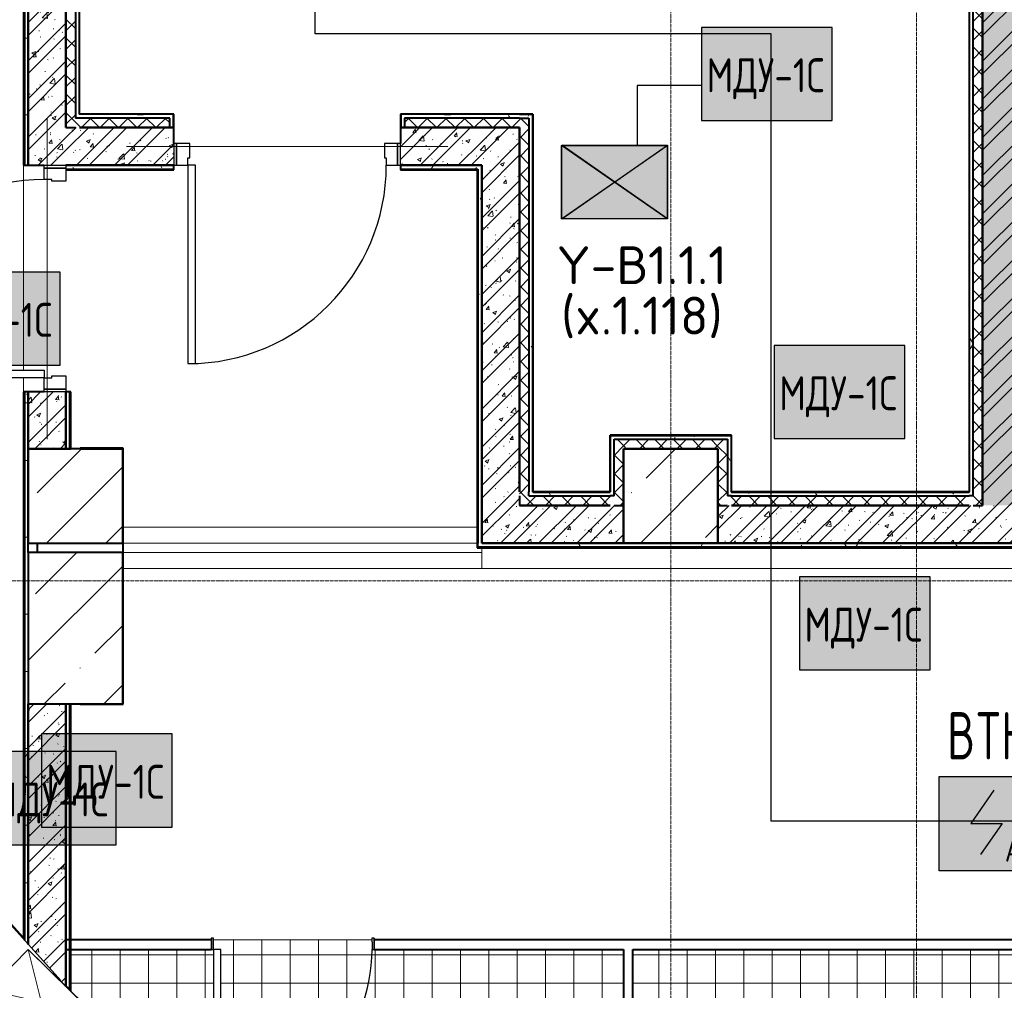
# Model space of a CAD drawing. Header units: millimetres. Extents: x -135639 to 224623, y -383017 to -59102.
# Tile 249 of 256: x 49568 to 54778, y -179588 to -174451. Entities that reach past the tile are written whole.
import ezdxf
from ezdxf.enums import TextEntityAlignment as Align

# ---------------------------------------------------------------- set-up
doc = ezdxf.new("R2010")
doc.units = ezdxf.units.MM
for name, pattern in [('CONTINOUS', [0]), ('Линия сетки', [25, 20, -2.5, 0, -2.5]), ('Штрих_3_1_5_', [4.5, 3, -1.5]), ('Штриховая_ш3 п1_5', [4.5, 3, -1.5])]:
    doc.linetypes.add(name, pattern=pattern)
for name, color, linetype, lineweight in [('A-000-M_MASS', 7, 'Continuous', 18), ('A-200-M_WALL', 7, 'Continuous', 18), ('A-200-M_WALL_INT', 7, 'Continuous', 18), ('A-200-M_WALL_PAT', 7, 'Continuous', 40), ('A-314-M_WINDOW', 7, 'Continuous', 18), ('A-314-M_WINDOW_OPEN', 7, 'Continuous', 18), ('A-325-M_DOOR', 7, 'Continuous', 18), ('A-325-M_DOOR__FRAME', 7, 'Continuous', 30), ('A-325-M_DOOR_PANEL', 7, 'Continuous', 30), ('A-350-H_CEILING', 7, 'Continuous', 18), ('A-350-M_CEILING', 7, 'Continuous', 18), ('S-280-M_COLUMN', 7, 'Continuous', 18), ('S-280-M_STRUCT_FRAME', 7, 'Continuous', 18), ('Z-030-M_GRID', 7, 'Continuous', 9), ('Z-060-M_DETAIL', 7, 'Continuous', 18), ('Арматура воздуховодов', 7, 'Continuous', 18), ('ОС', 5, 'Continuous', 25), ('ПС', 7, 'Continuous', 40), ('СС-011-ПОЖ-СИГНАЛИЗАЦИЯ', 1, 'Continuous', 30)]:
    doc.layers.add(name, color=color, linetype=linetype, lineweight=lineweight)
doc.layers.add('A-010-M_ROOM_SEPARATION', color=4, linetype='Штриховая_ш3 п1_5', lineweight=40, true_color=0x00ffff)
doc.layers.add('ССПС', color=5, linetype='Continuous')
doc.styles.add('1111', font='isocpeur.ttf')
doc.styles.add('ISOCPEUR', font='isocpeur.ttf', dxfattribs={"height": 300})
pattern_1 = [(50, (0, 0), (218.62117, -19.1268), [22.86, -251.46]), (355, (0, 0), (-42.2919, 229.2684), [18.288, -201.168]), (100.451, (18.22, -1.6), (176.3311, 210.1396), [19.428, -213.708]), (46.184, (0, 60.96), (325.295, -50.4516), [34.29, -377.19]), (96.636, (27.1, 56.76), (284.883, 296.9127), [29.142, -320.562]), (351.184, (0, 60.96), (284.8858, 296.9107), [27.432, -301.752]), (21, (30.48, 45.72), (181.93753, -122.7183), [22.86, -251.46]), (326, (30.48, 45.72), (74.1622, 221.0262), [18.288, -201.168]), (71.451, (45.64, 35.5), (256.10035, 98.30526), [19.428, -213.708]), (37.5, (0, 0), (3.70639, 101.465895), [3.353, -195.377, 3.353, -200.863, -201.93]), (37.5, (0, 0), (3.70639, 101.465895), [-402.946, 3.353, -198.577]), (7.5, (0, 0), (80.18358, 120.21653), [3.353, -113.081, 3.353, -190.805, -76.962]), (7.5, (0, 0), (80.18358, 120.21653), [-310.591, 3.353, -73.609]), (327.5, (-67.97, 0), (162.70865, -6.87497), [3.353, -72.847, 3.353, -234.391, -315.468]), (327.5, (-67.97, 0), (162.70865, -6.87497), [-313.944, 3.353, -312.115]), (317.5, (-98.45, 0), (177.75468, 30.51183), [3.353, -95.707, 3.353, -154.534, -224.028]), (317.5, (-98.45, 0), (177.75468, 30.51183), [-256.946, 3.353, -220.675])]
pattern_2 = [(45, (0, 0), (-101.02788, 101.02788), []), (45, (67.35, 0), (-101.02788, 101.02788), [])]
pattern_3 = [(45, (0, 0), (-49.497475, 49.497475), []), (135, (0, 0), (-49.497475, -49.497475), [])]
pattern_4 = [(0, (0, 0), (406.4, 101.6), [33.528, -271.272, 33.528, -271.272, -1625.6]), (0, (0, 0), (406.4, 101.6), [-609.6, 33.528, -576.072, 33.528, -271.272, -711.2]), (0, (0, 0), (406.4, 101.6), [-1524, 33.528, -169.672, 33.528, -474.472]), (120, (152.4, 50.8), (-291.18818, 301.15272), [33.528, -271.272, 33.528, -271.272, -1625.6]), (120, (152.4, 50.8), (-291.18818, 301.15272), [-609.6, 33.528, -576.072, 33.528, -271.272, -711.2]), (120, (152.4, 50.8), (-291.18818, 301.15272), [-1524, 33.528, -169.672, 33.528, -474.472]), (240, (203.2, 254), (-115.21182, -402.75272), [33.528, -271.272, 33.528, -271.272, -1625.6]), (240, (203.2, 254), (-115.21182, -402.75272), [-609.6, 33.528, -576.072, 33.528, -271.272, -711.2]), (240, (203.2, 254), (-115.21182, -402.75272), [-1524, 33.528, -169.672, 33.528, -474.472])]
pattern_5 = [(45, (0, 0), (-314.309, 314.309), []), (45, (314.3, 0), (-314.309, 314.309), [555.625, -111.125, 3.353, -107.772])]

# ---------------------------------------------------------------- blocks, each defined once
blk = doc.blocks.new('101_Дверь_Однопольная - _ПЧ_Мет_1000х2000_Тех помещения_EI60_Л-4449734-B1_-7_650_')
at = {"layer": 'A-325-M_DOOR', "color": 253, "lineweight": 30, "true_color": 0xaaaaaa}
for p, q in [((-585, 100), (-600, 100)), ((-600, 100), (-600, -15)), ((-585, -15), (-585, 100)), ((600, 100), (585, 100)), ((585, 100), (585, -15)), ((600, -15), (600, 100)), ((-600, -15), (-585, -15)), ((585, -15), (600, -15))]:
    blk.add_line(p, q, dxfattribs=at)
at = {"layer": 'A-325-M_DOOR__FRAME', "color": 253, "true_color": 0xaaaaaa}
for p, q in [((-525, 100), (-585, 100)), ((-585, 100), (-585, -15)), ((-525, 60), (-525, 100)), ((-515, 60), (-525, 60)), ((-515, -15), (-515, 60)), ((525, 60), (515, 60)), ((515, 60), (515, -15)), ((585, 100), (525, 100)), ((525, 100), (525, 60)), ((585, -15), (585, 100)), ((-585, -15), (-515, -15)), ((515, -15), (585, -15))]:
    blk.add_line(p, q, dxfattribs=at)
at = {"layer": 'A-325-M_DOOR_PANEL', "color": 253, "true_color": 0xaaaaaa}
for p, q in [((525, 1150), (485, 1150)), ((485, 1150), (485, 100)), ((525, 100), (525, 1150)), ((485, 100), (525, 100))]:
    blk.add_line(p, q, dxfattribs=at)
blk.add_arc((525, 100), 1050, 90, 180, dxfattribs=at)
blk = doc.blocks.new('101_Дверь_Однопольная - _ПЧ_Мет_1000х2000_Тех помещения_EI60_Пр-4553806-B1_-7_650_')
at = {"layer": 'A-325-M_DOOR', "color": 253, "lineweight": 30, "true_color": 0xaaaaaa}
for p, q in [((-600, 15), (-585, 15)), ((-600, -100), (-600, 15)), ((-585, 15), (-585, -100)), ((585, -100), (585, 15)), ((585, 15), (600, 15)), ((600, 15), (600, -100)), ((-585, -100), (-600, -100)), ((600, -100), (585, -100))]:
    blk.add_line(p, q, dxfattribs=at)
at = {"layer": 'A-325-M_DOOR__FRAME', "color": 253, "true_color": 0xaaaaaa}
for p, q in [((-585, 15), (-525, 15)), ((-585, -100), (-585, 15)), ((-525, 15), (-525, -25)), ((525, 15), (585, 15)), ((525, -25), (525, 15)), ((585, 15), (585, -100)), ((-525, -25), (-515, -25)), ((-515, -25), (-515, -100)), ((515, -25), (525, -25)), ((515, -100), (515, -25)), ((-515, -100), (-585, -100)), ((585, -100), (515, -100))]:
    blk.add_line(p, q, dxfattribs=at)
at = {"layer": 'A-325-M_DOOR_PANEL', "color": 253, "true_color": 0xaaaaaa}
for p, q in [((-525, 1065), (-485, 1065)), ((-525, 15), (-525, 1065)), ((-485, 1065), (-485, 15)), ((-485, 15), (-525, 15))]:
    blk.add_line(p, q, dxfattribs=at)
blk.add_arc((-525, 15), 1050, 0, 90, dxfattribs=at)
blk = doc.blocks.new('101_Дверь_Однопольная - _ПЧ_800х2000_ПХА_Л-4230509-B1_-7_650_')
at = {"layer": 'A-325-M_DOOR', "color": 253, "lineweight": 30, "true_color": 0xaaaaaa}
for p, q in [((-430, 25), (-431, 25)), ((-431, 25), (-431, -35)), ((-430, -35), (-430, 25)), ((431, 25), (430, 25)), ((430, 25), (430, -35)), ((431, -35), (431, 25)), ((-431, -35), (-430, -35)), ((430, -35), (431, -35))]:
    blk.add_line(p, q, dxfattribs=at)
at = {"layer": 'A-325-M_DOOR__FRAME', "color": 253, "true_color": 0xaaaaaa}
for p, q in [((-420, 25), (-430, 25)), ((-430, 25), (-430, -35)), ((-420, -15), (-420, 25)), ((430, 25), (420, 25)), ((420, 25), (420, -15)), ((430, -35), (430, 25)), ((-430, -35), (-419, -35)), ((-419, -15), (-420, -15)), ((-419, -35), (-419, -15)), ((420, -15), (419, -15)), ((419, -15), (419, -35)), ((419, -35), (430, -35))]:
    blk.add_line(p, q, dxfattribs=at)
at = {"layer": 'A-325-M_DOOR_PANEL', "color": 253, "true_color": 0xaaaaaa}
for p, q in [((420, 865), (380, 865)), ((380, 865), (380, 25)), ((420, 25), (420, 865)), ((380, 25), (420, 25))]:
    blk.add_line(p, q, dxfattribs=at)
blk.add_arc((420, 25), 840, 90, 180, dxfattribs=at)
blk = doc.blocks.new('ПР - _ПЧ_1200_200_Оп250-250_Шаг300_Арм16_Арм10-3250725-B1_-7_650_')
at = {"layer": 'S-280-M_STRUCT_FRAME', "color": 21, "true_color": 0xffaaaa}
for p, q in [((-850, 0), (850, 0)), ((-850, 0), (-600, 0)), ((-515, 0), (515, 0)), ((-515, 0), (515, 0)), ((600, 0), (850, 0))]:
    blk.add_line(p, q, dxfattribs=at)
blk = doc.blocks.new('ПР - _ПЧ_1200_200_Оп250-250_Шаг300_Арм16_Арм10-V84-B1_-7_650_')
at = {"layer": 'S-280-M_STRUCT_FRAME', "color": 21, "true_color": 0xffaaaa}
for p, q in [((-850, 0), (850, 0)), ((-850, 0), (-600, 0)), ((-525, 0), (525, 0)), ((-525, 0), (525, 0)), ((600, 0), (850, 0))]:
    blk.add_line(p, q, dxfattribs=at)
blk = doc.blocks.new('CP_ДШ_Hanytex_TopJoint 24C_Половина - CP_ДШ_Hanytex_TopJoint 24C_Половина-3668830-B1_-7_650_')
at = {"layer": 'A-000-M_MASS', "color": 253, "true_color": 0xaaaaaa}
for p, q in [((4350, 110), (0, 110)), ((4350, 110), (4350, 0)), ((0, -25), (0, 25))]:
    blk.add_line(p, q, dxfattribs=at)
blk = doc.blocks.new('CP_ДШ_Hanytex_TopJoint 24C - CP_ДШ_Hanytex_TopJoint 24C-3950299-B1_-7_650_')
at = {"layer": 'A-000-M_MASS', "color": 253, "true_color": 0xaaaaaa}
for p, q in [((1875, 110), (0, 110)), ((1875, 25), (0, 25)), ((0, 25), (0, -25)), ((0, -25), (0, 25)), ((1900, -25), (1900, 0)), ((1900, 0), (1900, -110)), ((0, -25), (1900, -25)), ((1900, -110), (0, -110))]:
    blk.add_line(p, q, dxfattribs=at)
blk = doc.blocks.new('180_ДефШов_ОснЛиния_ - Накладной профиль шир_ 50 мм Пол-3671593-B1_-7_650_')
at = {"layer": 'A-000-M_MASS', "color": 253, "true_color": 0xaaaaaa}
for p, q in [((0, 0), (1085, 0)), ((1125, 0), (1200, 0))]:
    blk.add_line(p, q, dxfattribs=at)
blk = doc.blocks.new('135_SLK_GD_AR_rvt-1-B1_-7_650_')
at = {"layer": 'A-200-M_WALL_PAT', "lineweight": 9, "true_color": 0xaaaaaa}
h = blk.add_hatch(dxfattribs=at)
h.set_pattern_fill('FP_11', color=253, style=0, pattern_type=2)
h.set_pattern_definition(pattern_4)
h.paths.add_polyline_path([(57750, 13475.6), (57750, 16400), (57730, 16400), (57730, 13497.8)])
h.paths.add_polyline_path([(57730, 17600), (57750, 17600), (57750, 21950), (57730, 21950), (57730, 17781.9)])
h = blk.add_hatch(dxfattribs=at)
h.set_pattern_fill('FP_1', color=253, style=0, pattern_type=2)
h.set_pattern_definition(pattern_1)
h.paths.add_polyline_path([(62859.5, 15800), (63000, 15800), (63000, 21750), (62800, 21750), (62800, 15800)])
h = blk.add_hatch(dxfattribs=at)
h.set_pattern_fill('FP_2', color=253, style=0, pattern_type=2)
h.set_pattern_definition(pattern_2)
h.paths.add_polyline_path([(62859.5, 15800), (63000, 15800), (63000, 21750), (62800, 21750), (62800, 15800)])
at = {"layer": 'A-200-M_WALL_PAT', "lineweight": 9, "true_color": 0xd2d2d2}
h = blk.add_hatch(dxfattribs=at)
h.set_pattern_fill('FP_11', color=254, style=0, pattern_type=2)
h.set_pattern_definition(pattern_4)
h.paths.add_polyline_path([(62750, 15850), (62750, 21680), (62730, 21679), (62730, 15850)])
at = {"layer": 'A-200-M_WALL_PAT', "lineweight": 9, "true_color": 0xaaaaaa}
h = blk.add_hatch(dxfattribs=at)
h.set_pattern_fill('FP_10', color=253, style=0, pattern_type=2)
h.set_pattern_definition(pattern_3)
h.paths.add_polyline_path([(62800, 15800), (62800, 21700), (62750, 21700), (62750, 15800)])
h = blk.add_hatch(dxfattribs=at)
h.set_pattern_fill('FP_1', color=253, style=0, pattern_type=2)
h.set_pattern_definition(pattern_1)
h.paths.add_polyline_path([(57835, 16100), (57950, 16100), (57950, 16400), (57750, 16400), (57750, 16100)])
h.paths.add_polyline_path([(57750, 17600), (57950, 17600), (57950, 18550), (57750, 18550), (57750, 17781.9)])
h = blk.add_hatch(dxfattribs=at)
h.set_pattern_fill('FP_2', color=253, style=0, pattern_type=2)
h.set_pattern_definition(pattern_2)
h.paths.add_polyline_path([(57835, 16100), (57950, 16100), (57950, 16400), (57750, 16400), (57750, 16100)])
h.paths.add_polyline_path([(57750, 17600), (57950, 17600), (57950, 18550), (57750, 18550), (57750, 17781.9)])
h = blk.add_hatch(dxfattribs=at)
h.set_pattern_fill('FP_10', color=253, style=0, pattern_type=2)
h.set_pattern_definition(pattern_3)
h.paths.add_polyline_path([(57950, 17800), (58000, 17800), (58000, 18550), (57950, 18550), (57950, 18447.2)])
at = {"layer": 'A-200-M_WALL_PAT', "lineweight": 9, "true_color": 0xd2d2d2}
h = blk.add_hatch(dxfattribs=at)
h.set_pattern_fill('FP_11', color=254, style=0, pattern_type=2)
h.set_pattern_definition(pattern_4)
h.paths.add_polyline_path([(58000, 17850), (58020, 17850), (58020, 18500), (58000, 18500), (58000, 18447.2)])
h = blk.add_hatch(dxfattribs=at)
h.set_pattern_fill('FP_11', color=254, style=0, pattern_type=2)
h.set_pattern_definition(pattern_4)
h.paths.add_polyline_path([(58519, 17800), (58519, 17870), (58020, 17870), (58021, 17850), (58499, 17850), (58499, 17800)])
h.paths.add_polyline_path([(59741, 17800), (59741, 17850), (60400, 17850), (60400, 17871), (59721, 17870), (59721, 17800)])
at = {"layer": 'A-200-M_WALL_PAT', "lineweight": 9, "true_color": 0xaaaaaa}
h = blk.add_hatch(dxfattribs=at)
h.set_pattern_fill('FP_10', color=253, style=0, pattern_type=2)
h.set_pattern_definition(pattern_3)
h.paths.add_polyline_path([(60350, 17800), (60350, 17850), (59741, 17850), (59741, 17800), (60150, 17800)])
h.paths.add_polyline_path([(58021, 17800), (58499, 17800), (58499, 17850), (58000, 17850), (58000, 17800), (58020, 17800)])
h = blk.add_hatch(dxfattribs=at)
h.set_pattern_fill('FP_10', color=253, style=0, pattern_type=2)
h.set_pattern_definition(pattern_3)
h.paths.add_polyline_path([(60350, 15850), (60400, 15850), (60400, 17850), (60350, 17850), (60350, 15870)])
at = {"layer": 'A-200-M_WALL_PAT', "lineweight": 9, "true_color": 0xd2d2d2}
h = blk.add_hatch(dxfattribs=at)
h.set_pattern_fill('FP_11', color=254, style=0, pattern_type=2)
h.set_pattern_definition(pattern_4)
h.paths.add_polyline_path([(60420, 15870), (60420, 17870), (60400, 17870), (60400, 15870)])
at = {"layer": 'A-200-M_WALL_PAT', "lineweight": 9, "true_color": 0xaaaaaa}
h = blk.add_hatch(dxfattribs=at)
h.set_pattern_fill('FP_1', color=253, style=0, pattern_type=2)
h.set_pattern_definition(pattern_1)
h.paths.add_polyline_path([(58152, 17600), (58520, 17600), (58519, 17800), (57950, 17800), (57950, 17600)])
h.paths.add_polyline_path([(60125, 17600), (60150, 17600), (60150, 17800), (59720, 17800), (59720, 17600), (60035, 17600)])
h = blk.add_hatch(dxfattribs=at)
h.set_pattern_fill('FP_2', color=253, style=0, pattern_type=2)
h.set_pattern_definition(pattern_2)
h.paths.add_polyline_path([(58152, 17600), (58520, 17600), (58519, 17800), (57950, 17800), (57950, 17600)])
h.paths.add_polyline_path([(60125, 17600), (60150, 17600), (60150, 17800), (59720, 17800), (59720, 17600), (60035, 17600)])
h = blk.add_hatch(dxfattribs=at)
h.set_pattern_fill('FP_1', color=253, style=0, pattern_type=2)
h.set_pattern_definition(pattern_1)
h.paths.add_polyline_path([(60350, 15800), (60350, 17800), (60150, 17800), (60150, 15800)])
h = blk.add_hatch(dxfattribs=at)
h.set_pattern_fill('FP_2', color=253, style=0, pattern_type=2)
h.set_pattern_definition(pattern_2)
h.paths.add_polyline_path([(60350, 15800), (60350, 17800), (60150, 17800), (60150, 15800)])
h = blk.add_hatch(dxfattribs=at)
h.set_pattern_fill('FP_11', color=253, style=0, pattern_type=2)
h.set_pattern_definition(pattern_4)
h.paths.add_polyline_path([(59720, 17580), (60130, 17580), (60130, 17600), (59720, 17600)])
h.paths.add_polyline_path([(58520, 17580), (58520, 17600), (57950, 17600), (57950, 17580), (58152, 17580)])
h = blk.add_hatch(dxfattribs=at)
h.set_pattern_fill('FP_11', color=253, style=0, pattern_type=2)
h.set_pattern_definition(pattern_4)
h.paths.add_polyline_path([(60130, 15600), (60150, 15600), (60150, 17600), (60130, 17600), (60130, 15786)])
h = blk.add_hatch(dxfattribs=at)
h.set_pattern_fill('FP_11', color=253, style=0, pattern_type=2)
h.set_pattern_definition(pattern_4)
h.paths.add_polyline_path([(57970, 16100), (57970, 16400), (57950, 16400), (57950, 16100)])
at = {"layer": 'A-200-M_WALL_PAT', "lineweight": 9, "true_color": 0xd2d2d2}
h = blk.add_hatch(dxfattribs=at)
h.set_pattern_fill('FP_11', color=254, style=0, pattern_type=2)
h.set_pattern_definition(pattern_4)
h.paths.add_polyline_path([(61400, 16150), (61450, 16150), (61450, 16171), (60850, 16170), (60850, 16150), (60976.5, 16150)])
h = blk.add_hatch(dxfattribs=at)
h.set_pattern_fill('FP_11', color=254, style=0, pattern_type=2)
h.set_pattern_definition(pattern_4)
h.paths.add_polyline_path([(61470, 15850), (61470, 16170), (61450, 16170), (61450, 15850)])
at = {"layer": 'A-200-M_WALL_PAT', "lineweight": 9, "true_color": 0xaaaaaa}
h = blk.add_hatch(dxfattribs=at)
h.set_pattern_fill('FP_10', color=253, style=0, pattern_type=2)
h.set_pattern_definition(pattern_3)
h.paths.add_polyline_path([(60900, 15800), (60900, 16150), (60850, 16150), (60850, 15800)])
h = blk.add_hatch(dxfattribs=at)
h.set_pattern_fill('FP_10', color=253, style=0, pattern_type=2)
h.set_pattern_definition(pattern_3)
h.paths.add_polyline_path([(61400, 16100), (61400, 16150), (60900, 16150), (60900, 16100), (60976.5, 16100)])
h = blk.add_hatch(dxfattribs=at)
h.set_pattern_fill('FP_10', color=253, style=0, pattern_type=2)
h.set_pattern_definition(pattern_3)
h.paths.add_polyline_path([(61400, 15800), (61450, 15800), (61450, 16150), (61400, 16150), (61400, 16100)])
h = blk.add_hatch(dxfattribs=at)
h.set_pattern_fill('FP_10', color=253, style=0, pattern_type=2)
h.set_pattern_definition(pattern_3)
h.paths.add_polyline_path([(60850, 15800), (60850, 15850), (60350, 15850), (60350, 15800), (60830, 15800)])
at = {"layer": 'A-200-M_WALL_PAT', "lineweight": 9, "true_color": 0xd2d2d2}
h = blk.add_hatch(dxfattribs=at)
h.set_pattern_fill('FP_11', color=254, style=0, pattern_type=2)
h.set_pattern_definition(pattern_4)
h.paths.add_polyline_path([(60829, 15850), (60830, 15850), (60829, 15870), (60400, 15870), (60400, 15850)])
at = {"layer": 'A-200-M_WALL_PAT', "lineweight": 9, "true_color": 0xaaaaaa}
h = blk.add_hatch(dxfattribs=at)
h.set_pattern_fill('FP_10', color=253, style=0, pattern_type=2)
h.set_pattern_definition(pattern_3)
h.paths.add_polyline_path([(61918, 15800), (62750, 15800), (62750, 15850), (61450, 15850), (61450, 15800), (61471, 15800)])
at = {"layer": 'A-200-M_WALL_PAT', "lineweight": 9, "true_color": 0xd2d2d2}
h = blk.add_hatch(dxfattribs=at)
h.set_pattern_fill('FP_11', color=254, style=0, pattern_type=2)
h.set_pattern_definition(pattern_4)
h.paths.add_polyline_path([(62729, 15850), (62730, 15850), (62729, 15870), (61470, 15870), (61471, 15850), (61918, 15850)])
at = {"layer": 'A-200-M_WALL_PAT', "lineweight": 9, "true_color": 0xaaaaaa}
h = blk.add_hatch(dxfattribs=at)
h.set_pattern_fill('FP_1', color=253, style=0, pattern_type=2)
h.set_pattern_definition(pattern_1)
h.paths.add_polyline_path([(60505.7, 15600), (60900, 15600), (60900, 15800), (60150, 15800), (60150, 15600)])
h = blk.add_hatch(dxfattribs=at)
h.set_pattern_fill('FP_2', color=253, style=0, pattern_type=2)
h.set_pattern_definition(pattern_2)
h.paths.add_polyline_path([(60505.7, 15600), (60900, 15600), (60900, 15800), (60150, 15800), (60150, 15600)])
h = blk.add_hatch(dxfattribs=at)
h.set_pattern_fill('FP_1', color=253, style=0, pattern_type=2)
h.set_pattern_definition(pattern_1)
h.paths.add_polyline_path([(61447.2, 15600), (64500, 15600), (64500, 15800), (61400, 15800), (61400, 15600)])
h = blk.add_hatch(dxfattribs=at)
h.set_pattern_fill('FP_2', color=253, style=0, pattern_type=2)
h.set_pattern_definition(pattern_2)
h.paths.add_polyline_path([(61447.2, 15600), (64500, 15600), (64500, 15800), (61400, 15800), (61400, 15600)])
h = blk.add_hatch(dxfattribs=at)
h.set_pattern_fill('FP_11', color=253, style=0, pattern_type=2)
h.set_pattern_definition(pattern_4)
h.paths.add_polyline_path([(64498, 15580), (64498, 15600), (60130, 15600), (60130, 15580), (63801, 15580)])
h = blk.add_hatch(dxfattribs=at)
h.set_pattern_fill('FP_1', color=253, style=0, pattern_type=2)
h.set_pattern_definition(pattern_1)
h.paths.add_polyline_path([(57950, 13252.6), (57950, 14750), (57750, 14750), (57750, 13475.6), (57922.6, 13284.6), (57919.9, 13282.2), (57922.6, 13279.5)])
h = blk.add_hatch(dxfattribs=at)
h.set_pattern_fill('FP_2', color=253, style=0, pattern_type=2)
h.set_pattern_definition(pattern_2)
h.paths.add_polyline_path([(57950, 13252.6), (57950, 14750), (57750, 14750), (57750, 13475.6), (57922.6, 13284.6), (57919.9, 13282.2), (57922.6, 13279.5)])
h = blk.add_hatch(dxfattribs=at)
h.set_pattern_fill('FP_11', color=253, style=0, pattern_type=2)
h.set_pattern_definition(pattern_4)
h.paths.add_polyline_path([(57970, 13235.7), (57970, 14750), (57950, 14750), (57950, 13255.4), (57963.2, 13242.4)])
at = {"layer": 'A-350-H_CEILING', "true_color": 0xaaaaaa}
h = blk.add_hatch(dxfattribs=at)
h.set_pattern_fill('FP_15', color=253, style=0, pattern_type=2)
h.set_pattern_definition([(0, (0, 0), (0, 150), []), (90, (0, 0), (-150, 9e-15), [])])
h.paths.add_polyline_path([(63332.9, 7969.1), (63800, 8436.2), (63801, 9380), (63850, 9381), (63850, 10219), (63800, 10220), (63800, 10350), (60950, 10350), (60950, 10331), (60927.9, 10331), (63331.7, 7970.3)])
h.paths.add_polyline_path([(62960, 10180), (62960, 10220), (63800, 10220), (63800, 10180)])
h.paths.add_polyline_path([(58730, 13450), (58770, 13449), (58770, 12610), (58730, 12610), (58730, 13449)])
h.paths.add_polyline_path([(60900, 10358.3), (60900, 13450), (59570, 13450), (59569, 13500), (58731, 13500), (58730, 13450), (57975, 13449), (57975, 13230.8), (60893.7, 10364.5)])
h.paths.add_polyline_path([(61746.1, 10400), (63800, 10400), (63801, 10930), (63850, 10931), (63850, 11769), (63800, 11770), (63800, 11900), (60950, 11900), (60950, 10400), (61555.4, 10400)])
h.paths.add_polyline_path([(62960, 11730), (62960, 11770), (63800, 11770), (63800, 11730)])
h.paths.add_polyline_path([(63800, 11950), (63801, 12480), (63850, 12481), (63850, 13319), (63800, 13320), (63800, 13450), (60950, 13449), (60950, 11950)])
h.paths.add_polyline_path([(57961.8, 13241), (57963.2, 13242.4), (57950, 13255.4), (57950, 13252.6), (57960.3, 13242.4)])
h.paths.add_polyline_path([(62960, 13280), (62960, 13320), (63800, 13320), (63800, 13280)])
at = {"layer": 'A-010-M_ROOM_SEPARATION', "color": 131, "linetype": 'Штрих_3_1_5_', "true_color": 0xaaffff}
blk.add_line((57800, 15550), (57800, 15600), dxfattribs=at)
at = {"layer": 'A-200-M_WALL', "color": 253, "lineweight": 40, "true_color": 0xaaaaaa}
for p, q in [((57730, 21950), (57730, 17600)), ((62730, 15870), (62730, 21679)), ((62750, 15850), (62750, 21679)), ((62800, 21679), (62800, 15800)), ((62800, 15800), (62800, 21679)), ((57750, 18550), (57750, 17600)), ((57750, 17600), (57750, 18550)), ((57950, 17800), (57950, 18550)), ((57950, 18550), (57950, 17800)), ((58000, 18500), (58000, 17850)), ((58020, 18480), (58020, 17870)), ((60400, 17871), (60350, 17871)), ((60400, 17871), (60400, 17870)), ((60420, 17871), (60420, 17870)), ((60421, 17871), (60420, 17871)), ((60421, 17870), (60421, 17871)), ((58020, 17850), (58000, 17850)), ((58021, 17870), (58020, 17870)), ((58021, 17850), (58020, 17850)), ((58519, 17870), (58021, 17870)), ((58499, 17850), (58021, 17850)), ((58499, 17800), (58499, 17850)), ((58519, 17800), (58519, 17870)), ((60350, 17870), (59721, 17870)), ((59721, 17870), (59721, 17800)), ((60350, 17850), (59741, 17850)), ((59741, 17850), (59741, 17800)), ((60350, 17870), (60400, 17870)), ((60350, 17850), (60400, 17850)), ((60400, 17870), (60420, 17870)), ((60400, 17850), (60400, 15871)), ((60420, 17870), (60420, 15871)), ((60420, 17870), (60421, 17870)), ((57950, 17800), (58000, 17800)), ((58499, 17800), (58021, 17800)), ((58021, 17800), (58499, 17800)), ((58519, 17800), (58499, 17800)), ((58499, 17800), (58519, 17800)), ((58520, 17800), (58519, 17800)), ((58519, 17800), (58520, 17800)), ((59721, 17800), (59720, 17800)), ((59720, 17800), (59721, 17800)), ((59741, 17800), (59721, 17800)), ((59721, 17800), (59741, 17800)), ((60150, 17800), (59741, 17800)), ((59741, 17800), (60150, 17800)), ((60350, 17800), (60150, 17800)), ((60150, 17800), (60350, 17800)), ((60350, 15871), (60350, 17800)), ((60350, 17800), (60350, 15871)), ((57950, 17600), (58520, 17600)), ((58520, 17600), (57950, 17600)), ((57950, 17580), (58520, 17580)), ((59720, 17600), (60125, 17600)), ((60125, 17600), (59720, 17600)), ((59720, 17580), (60125, 17580)), ((60130, 17600), (60125, 17600)), ((60125, 17580), (60130, 17580)), ((60130, 17580), (60130, 15600)), ((57730, 16400), (57730, 13497.8)), ((57750, 16400), (57750, 16100)), ((57750, 16100), (57750, 16400)), ((57950, 16100), (57950, 16400)), ((57950, 16400), (57950, 16100)), ((57970, 16100), (57970, 16400)), ((60830, 16171), (60829, 16171)), ((60829, 16171), (60829, 16170)), ((60829, 16170), (60830, 16170)), ((60830, 16170), (60830, 16171)), ((60830, 16170), (60850, 16170)), ((60830, 15870), (60830, 16170)), ((60900, 16171), (60850, 16171)), ((60850, 16170), (60850, 16171)), ((60850, 16170), (60900, 16170)), ((60900, 16170), (61400, 16170)), ((61450, 16171), (61400, 16171)), ((61400, 16170), (61450, 16170)), ((61450, 16171), (61450, 16170)), ((61450, 16170), (61470, 16170)), ((61470, 16171), (61470, 16170)), ((61471, 16171), (61470, 16171)), ((61470, 16170), (61470, 15870)), ((61470, 16170), (61471, 16170)), ((61471, 16170), (61471, 16171)), ((60850, 16150), (60900, 16150)), ((60850, 15850), (60850, 16150)), ((60900, 16150), (61400, 16150)), ((61400, 16150), (61450, 16150)), ((61450, 16150), (61450, 15850)), ((60350, 15850), (60350, 15800)), ((60400, 15870), (60400, 15871)), ((60400, 15850), (60400, 15870)), ((60400, 15850), (60829, 15850)), ((60420, 15870), (60420, 15871)), ((60420, 15870), (60829, 15870)), ((60830, 15870), (60829, 15870)), ((60830, 15850), (60829, 15850)), ((60850, 15850), (60830, 15850)), ((61470, 15850), (61450, 15850)), ((61471, 15870), (61470, 15870)), ((61471, 15850), (61470, 15850)), ((61471, 15870), (62729, 15870)), ((61471, 15850), (62729, 15850)), ((62730, 15870), (62729, 15870)), ((62730, 15850), (62729, 15850)), ((62750, 15850), (62730, 15850)), ((60829, 15800), (60350, 15800)), ((60350, 15800), (60829, 15800)), ((60850, 15800), (60900, 15800)), ((61400, 15800), (61450, 15800)), ((62729, 15800), (61471, 15800)), ((61471, 15800), (62729, 15800)), ((62750, 15800), (62800, 15800)), ((60130, 15580), (60130, 15600)), ((60130, 15580), (64498, 15580)), ((57750, 14750), (57750, 13475.6)), ((57750, 13475.6), (57750, 14750)), ((57970, 13235.7), (57970, 14750)), ((57950, 13450), (57950, 13500)), ((57950, 13500), (57950, 13450)), ((57963.2, 13242.4), (57970, 13235.7))]:
    blk.add_line(p, q, dxfattribs=at)
at = {"layer": 'A-200-M_WALL_INT', "color": 253, "lineweight": 40, "true_color": 0xaaaaaa}
for p, q in [((57725, 21945), (57725, 17600)), ((62729, 21679), (62729, 15871)), ((57725, 13510.8), (50807.2, 21166.8)), ((58021, 17871), (58021, 18479)), ((58520, 17871), (58021, 17871)), ((58520, 17800), (58520, 17871)), ((60350, 17871), (59720, 17871)), ((59720, 17871), (59720, 17800)), ((60421, 17871), (60350, 17871)), ((60421, 15871), (60421, 17871)), ((58520, 17715), (58520, 17800)), ((59720, 17800), (59720, 17715)), ((57725, 17600), (57750, 17600)), ((57750, 17600), (57835, 17600)), ((57950, 17575), (58520, 17575)), ((58520, 17575), (58520, 17600)), ((59720, 17600), (59720, 17575)), ((59720, 17575), (60125, 17575)), ((60125, 17600), (60150, 17600)), ((60125, 17575), (60125, 15600)), ((60150, 17600), (60130, 17600)), ((60150, 17600), (60150, 15800)), ((60150, 15600), (60150, 17600)), ((57750, 16400), (57725, 16400)), ((57725, 16400), (57725, 13510.8)), ((57835, 16400), (57750, 16400)), ((57975, 16400), (57950, 16400)), ((57975, 16100), (57975, 16400)), ((60829, 16171), (60829, 15871)), ((60900, 16171), (60829, 16171)), ((61400, 16171), (60900, 16171)), ((61471, 16171), (61400, 16171)), ((61471, 15871), (61471, 16171)), ((57750, 16100), (57950, 16100)), ((57750, 15550), (57750, 16100)), ((57950, 16100), (57975, 16100)), ((58252, 16102), (58025, 16102)), ((58025, 16102), (58025, 16100)), ((58025, 16100), (58250, 16100)), ((58250, 16100), (58250, 15550)), ((58252, 16100), (58252, 16102)), ((58252, 14748), (58252, 16100)), ((60900, 16100), (61400, 16100)), ((60900, 15800), (60900, 16100)), ((61400, 16100), (61400, 15800)), ((60829, 15871), (60421, 15871)), ((62729, 15871), (61471, 15871)), ((60150, 15800), (60150, 15600)), ((60900, 15600), (60900, 15800)), ((61400, 15800), (61400, 15600)), ((60125, 15600), (60125, 15580)), ((60125, 15580), (60125, 15575)), ((60150, 15600), (60900, 15600)), ((64498, 15600), (60150, 15600)), ((61400, 15600), (64500, 15600)), ((60125, 15575), (64498, 15575)), ((57950, 13500), (57950, 14750)), ((57950, 14750), (57950, 13255.4)), ((57975, 13230.8), (57975, 14750)), ((58025, 14750), (58025, 14748)), ((58025, 14748), (58250, 14748)), ((58250, 14748), (58252, 14748)), ((58719, 13500), (57950, 13500)), ((63850, 13500), (59581, 13500)), ((57950, 13252.6), (57950, 13450)), ((57950, 13450), (58719, 13450)), ((59581, 13450), (60900, 13450)), ((60900, 13450), (60900, 10331)), ((60950, 13450), (63800, 13450)), ((60950, 11950), (60950, 13450)), ((57950, 13255.4), (57963.2, 13242.4)), ((57963.2, 13242.4), (57961.8, 13241))]:
    blk.add_line(p, q, dxfattribs=at)
at = {"layer": 'A-350-M_CEILING', "color": 253, "true_color": 0xaaaaaa}
blk.add_line((59569, 13500), (58731, 13500), dxfattribs=at)
at = {"layer": 'A-000-M_MASS', "color": 253, "lineweight": 18, "true_color": 0xaaaaaa}
for name, p, rotation in [('180_ДефШов_ОснЛиния_ - Накладной профиль шир_ 50 мм Пол-3671593-B1_-7_650_', (57725, 17600), 270), ('CP_ДШ_Hanytex_TopJoint 24C_Половина - CP_ДШ_Hanytex_TopJoint 24C_Половина-3668830-B1_-7_650_', (64500, 15575), 180)]:
    blk.add_blockref(name, p, dxfattribs=dict(at, rotation=rotation))
blk.add_blockref('CP_ДШ_Hanytex_TopJoint 24C - CP_ДШ_Hanytex_TopJoint 24C-3950299-B1_-7_650_', (58250, 15575), dxfattribs=at)
at = {"layer": 'A-325-M_DOOR', "color": 253, "lineweight": 18, "true_color": 0xaaaaaa}
for name, p, rotation in [('101_Дверь_Однопольная - _ПЧ_Мет_1000х2000_Тех помещения_EI60_Л-4449734-B1_-7_650_', (59120, 17700), 180), ('101_Дверь_Однопольная - _ПЧ_Мет_1000х2000_Тех помещения_EI60_Пр-4553806-B1_-7_650_', (57850, 17000), 89.99999999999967), ('101_Дверь_Однопольная - _ПЧ_800х2000_ПХА_Л-4230509-B1_-7_650_', (59150, 13475), 180)]:
    blk.add_blockref(name, p, dxfattribs=dict(at, rotation=rotation))
at = {"layer": 'S-280-M_STRUCT_FRAME', "color": 253, "lineweight": 18, "true_color": 0xaaaaaa}
for name, p, rotation in [('ПР - _ПЧ_1200_200_Оп250-250_Шаг300_Арм16_Арм10-V84-B1_-7_650_', (57850, 17000), 89.99999999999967), ('ПР - _ПЧ_1200_200_Оп250-250_Шаг300_Арм16_Арм10-3250725-B1_-7_650_', (59120, 17700), 180)]:
    blk.add_blockref(name, p, dxfattribs=dict(at, rotation=rotation))
blk = doc.blocks.new('Бетон-Прямоугольная-Колонна - CLM_Подземные этажи_В40-500х800-1610270-B1_-7_650_')
at = {"layer": 'S-280-M_COLUMN', "lineweight": 9, "true_color": 0xaaaaaa}
h = blk.add_hatch(dxfattribs=at)
h.set_pattern_fill('FP_48', color=253, style=0, pattern_type=2)
h.set_pattern_definition([(45, (-58000, -15150), (-314.309, 314.309), []), (45, (-57685.7, -15150), (-314.309, 314.309), [555.625, -111.125, 3.353, -107.772])])
h.paths.add_polyline_path([(250, -400), (250, 400), (-250, 400), (-250, -400)])
at = {"layer": 'S-280-M_COLUMN', "color": 253, "lineweight": 40, "true_color": 0xaaaaaa}
for p, q in [((250, 400), (-250, 400)), ((-250, 400), (-250, -400)), ((250, -400), (250, 400)), ((-250, -400), (250, -400))]:
    blk.add_line(p, q, dxfattribs=at)
blk = doc.blocks.new('231_Отверстие прямоуг _Окно_Стена_-Без выреза - Отв_КР для раскоса-1914596-B1_-7_650_')
at = {"layer": 'A-314-M_WINDOW_OPEN', "color": 253, "true_color": 0xaaaaaa}
for p, q in [((-120, 151), (370, 151)), ((370, 151), (-120, 151)), ((149.3, -151), (-120, -151)), ((-120, -151), (149.3, -151))]:
    blk.add_line(p, q, dxfattribs=at)
at = {"layer": 'A-314-M_WINDOW_OPEN', "color": 253, "lineweight": 9, "true_color": 0xaaaaaa}
for p, q in [((320, 151), (-120, 151)), ((370, 151), (320, 151)), ((-120, -151), (-70, -151)), ((-70, -151), (149.3, -151))]:
    blk.add_line(p, q, dxfattribs=at)
at = {"layer": 'Z-060-M_DETAIL', "color": 253, "true_color": 0xaaaaaa}
for p, q in [((-120, 150), (-120, -150)), ((370, 150), (-120, 150)), ((-120, 150), (140.8, -9.7)), ((370, 150), (363.3, 145.9)), ((370, 150), (370, 146.3)), ((139.7, 9), (-120, -150)), ((-120, -150), (149.2, -150))]:
    blk.add_line(p, q, dxfattribs=at)
blk = doc.blocks.new('231_Отверстие прямоуг _Окно_Стена_-Без выреза - Отв_КР для раскоса-1945361-B1_-7_650_')
at = {"layer": 'A-314-M_WINDOW_OPEN', "color": 253, "true_color": 0xaaaaaa}
for p, q in [((-120, 151), (370, 151)), ((370, 151), (118.1, 151)), ((370, -151), (-120, -151)), ((-120, -151), (370, -151))]:
    blk.add_line(p, q, dxfattribs=at)
at = {"layer": 'A-314-M_WINDOW_OPEN', "color": 253, "lineweight": 9, "true_color": 0xaaaaaa}
for p, q in [((-115.6, 151), (-120, 151)), ((320, 151), (118.1, 151)), ((370, 151), (320, 151)), ((-120, -151), (-70, -151)), ((-70, -151), (370, -151))]:
    blk.add_line(p, q, dxfattribs=at)
at = {"layer": 'Z-060-M_DETAIL', "color": 253, "true_color": 0xaaaaaa}
for p, q in [((-120, 150), (-120, -150)), ((370, 150), (-120, 150)), ((370, 150), (-120, -150)), ((-120, 150), (370, -150)), ((370, 150), (370, -150)), ((-120, -150), (370, -150))]:
    blk.add_line(p, q, dxfattribs=at)
blk = doc.blocks.new('135_SLK_GD_KR_rvt-1-B1_-7_650_')
at = {"layer": 'A-314-M_WINDOW', "color": 253, "lineweight": 18, "true_color": 0xaaaaaa}
for name, p, rotation in [('231_Отверстие прямоуг _Окно_Стена_-Без выреза - Отв_КР для раскоса-1914596-B1_-7_650_', (57563.2, 13458.6), 312.1000000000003), ('231_Отверстие прямоуг _Окно_Стена_-Без выреза - Отв_КР для раскоса-1945361-B1_-7_650_', (57730.5, 13257.9), 315.5189603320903)]:
    blk.add_blockref(name, p, dxfattribs=dict(at, rotation=rotation))
at = {"layer": 'S-280-M_COLUMN', "color": 253, "lineweight": 18, "true_color": 0xaaaaaa}
blk.add_blockref('Бетон-Прямоугольная-Колонна - CLM_Подземные этажи_В40-500х800-1610270-B1_-7_650_', (58000, 15150), dxfattribs=at)
blk = doc.blocks.new('135_SLK_K1-2-3_KR_rvt-1-B1_-7_650_')
at = {"layer": 'S-280-M_COLUMN', "lineweight": 9, "true_color": 0xaaaaaa}
h = blk.add_hatch(dxfattribs=at)
h.set_pattern_fill('FP_20', color=253, style=0, pattern_type=2)
h.set_pattern_definition(pattern_5)
h.paths.add_polyline_path([(58250, 15600), (58250, 16100), (57750, 16100), (57750, 15600)])
h = blk.add_hatch(dxfattribs=at)
h.set_pattern_fill('FP_20', color=253, style=0, pattern_type=2)
h.set_pattern_definition(pattern_5)
h.paths.add_polyline_path([(61400, 15600), (61400, 16100), (60900, 16100), (60900, 15600), (60976.5, 15600)])
at = {"layer": 'S-280-M_COLUMN', "color": 253, "lineweight": 40, "true_color": 0xaaaaaa}
for p, q in [((58250, 16100), (57750, 16100)), ((57750, 16100), (57750, 15600)), ((58250, 15600), (58250, 16100)), ((61400, 16100), (60900, 16100)), ((60900, 16100), (60900, 15600)), ((61400, 15600), (61400, 16100)), ((57750, 15600), (58250, 15600)), ((60900, 15600), (61400, 15600))]:
    blk.add_line(p, q, dxfattribs=at)
blk = doc.blocks.new('-1 эт')
at = {"layer": 'Z-030-M_GRID', "color": 253, "linetype": 'Линия сетки', "true_color": 0xaaaaaa}
for p, q in [((61150, -19697.4), (61150, 89253.6)), ((62450, -19692), (62450, 89254.1)), ((155950.5, 15400), (-3679.3, 15400))]:
    blk.add_line(p, q, dxfattribs=at)
at = {"lineweight": 5}
for name in ['135_SLK_GD_KR_rvt-1-B1_-7_650_', '135_SLK_GD_AR_rvt-1-B1_-7_650_', '135_SLK_K1-2-3_KR_rvt-1-B1_-7_650_']:
    blk.add_blockref(name, (0, 0), dxfattribs=at)
blk = doc.blocks.new('*U4706')
at = {"lineweight": 35, "true_color": 0xffffff}
h = blk.add_hatch(color=7, dxfattribs=at)
h.dxf.hatch_style = 1
h.paths.add_polyline_path([(0, 499.6), (0, 0), (499.6, 0), (499.6, 499.6)])
at = {"color": 1, "linetype": 'ByBlock', "lineweight": -2}
for p, q in [((289.5, 426.3), (166.9, 249.8)), ((166.9, 249.8), (332.7, 249.8)), ((332.7, 249.8), (219.3, 86.3))]:
    blk.add_line(p, q, dxfattribs=at)
at = {"color": 1, "linetype": 'ByBlock', "lineweight": -2, "ltscale": 0.1}
blk.add_lwpolyline([(0, 499.6), (499.6, 499.6), (499.6, 0), (0, 0)], close=True, dxfattribs=at)
at = {"color": 1, "linetype": 'ByBlock', "lineweight": -2, "ltscale": 1000, "style": '1111'}
blk.add_text('A', height=128.1, dxfattribs=at).set_placement((403.4, 49.2), align=Align.CENTER)
at = {"color": 0, "linetype": 'ByBlock', "lineweight": -2, "style": '1111'}
blk.add_attdef('INDEX', (-63.3, -234.7), '', height=125, dxfattribs=at)
at = {"color": 0, "linetype": 'ByBlock', "lineweight": -2, "style": '1111', "flags": 1}
for tag, p in [('NAME_DEVICE', (-64.1, -421.2)), ('NUM_POM', (-81.6, -847))]:
    blk.add_attdef(tag, p, '', height=125, dxfattribs=at)
at = {"color": 0, "linetype": 'ByBlock', "lineweight": -2, "style": '1111', "width": 0.7}
blk.add_attdef('NUM_DEVICE', (-64.1, -629.5), '', height=125, dxfattribs=at)
blk = doc.blocks.new('*U4714')
at = {"linetype": 'ByBlock', "lineweight": -2, "ltscale": 100}
h = blk.add_hatch(color=0, dxfattribs=at)
h.dxf.hatch_style = 1
h.paths.add_polyline_path([(0, 0), (139.7, 97.2), (0, 194.4)])
h.paths.add_polyline_path([(139.7, 97.2), (279.5, 0), (279.5, 194.4)])
at = {"linetype": 'CONTINOUS', "lineweight": 30, "ltscale": 100, "true_color": 0xffffff}
h = blk.add_hatch(color=7, dxfattribs=at)
h.dxf.hatch_style = 1
h.paths.add_polyline_path([(0, 194.4), (139.7, 97.2), (279.5, 194.4)])
h.paths.add_polyline_path([(0, 0), (279.5, 0), (139.7, 97.2)])
at = {"color": 0, "linetype": 'ByBlock', "lineweight": -2, "ltscale": 100}
for p, q in [((0, 194.4), (279.5, 0)), ((279.5, 194.4), (0, 0))]:
    blk.add_line(p, q, dxfattribs=at)
blk.add_lwpolyline([(279.5, 0), (0, 0), (0, 194.4), (279.5, 194.4)], close=True, dxfattribs=at)
blk = doc.blocks.new('ger')
at = {"lineweight": 40, "ltscale": 2, "true_color": 0xffffff}
h = blk.add_hatch(color=7, dxfattribs=at)
h.dxf.hatch_style = 1
h.paths.add_polyline_path([(491036.1, -67335.5), (491036.1, -66842.7), (490344.7, -66842.7), (490344.7, -67335.5)])
at = {"layer": 'ОС', "color": 1, "lineweight": 30}
blk.add_lwpolyline([(491036.1, -66842.7), (490344.7, -66842.7), (490344.7, -67335.5), (491036.1, -67335.5)], close=True, dxfattribs=at)
at = {"layer": 'ССПС', "color": 1, "lineweight": -2, "ltscale": 1000, "style": '1111', "width": 0.8}
blk.add_text('МДУ-1С', height=180, dxfattribs=at).set_placement((490370.6, -67185.8))

msp = doc.modelspace()

# ---------------------------------------------------------------- linework, layer by layer
at = {"layer": 'СС-011-ПОЖ-СИГНАЛИЗАЦИЯ', "lineweight": 30}
msp.add_lwpolyline([(68107.3, -186142.4), (64470, -186142.4), (64470, -185001.7), (56095, -185001.7), (56095, -178693.7), (53544.7, -178693.7), (53544.7, -174525.7), (51131.8, -174525.7), (51131.8, -173024.1), (57158.7, -173024.1), (57158.7, -175515.6), (61696.3, -175515.6), (61696.3, -178690), (64631.4, -178690), (64631.4, -174271.5), (65072.6, -174276.6), (65072.6, -167431.4), (65802, -167431.4), (65802, -160863.4)], dxfattribs=at)
at = {"layer": 'СС-011-ПОЖ-СИГНАЛИЗАЦИЯ', "color": 30, "lineweight": 30, "true_color": 0xf26722}
msp.add_lwpolyline([(53176.3, -174799.8), (52836.4, -174799.8), (52836.4, -175115.6)], dxfattribs=at)

# ---------------------------------------------------------------- block references
msp.add_blockref('-1 эт', (-8136.8, -192821.5))
at = {"layer": 'Арматура воздуховодов', "lineweight": 30}
for p in [(-441254, -108944), (-436783.7, -109332.4), (-436650.7, -110557.4), (-440661.8, -111388.9), (-440957.2, -111482.4)]:
    msp.add_blockref('ger', p, dxfattribs=at)
at = {"layer": 'ПС', "color": 30, "linetype": 'Continuous', "lineweight": 30, "ltscale": 100, "xscale": 2, "yscale": 2, "zscale": 2, "rotation": 180}
for p in [(52994.3, -175117.1), (52995.3, -175115.6)]:
    msp.add_blockref('*U4714', p, dxfattribs=at)
at = {"layer": 'ПС', "color": 7, "linetype": 'CONTINOUS', "lineweight": 30, "ltscale": 100}
ref = msp.add_blockref('*U4706', (54433.2, -178956.2), dxfattribs=dict(at, xscale=1.000736, yscale=1.000736, zscale=1.000736))
ref.add_attrib('NUM_DEVICE', 'BTH', dxfattribs={"layer": '0', "color": 0, "linetype": 'ByBlock', "lineweight": -2, "ltscale": 100, "height": 250.18, "style": '1111', "width": 0.7}).set_placement((54694.9, -178365.7), align=Align.CENTER)
at = {"layer": 'СС-011-ПОЖ-СИГНАЛИЗАЦИЯ', "lineweight": 30}
msp.add_blockref('ger', (-437168.3, -107649.2), dxfattribs=at)

# ---------------------------------------------------------------- texts
at = {"color": 7, "linetype": 'Continuous', "insert": (52453.5, -175650.5), "char_height": 200, "attachment_point": 1, "line_spacing_factor": 1.1, "style": 'ISOCPEUR'}
msp.add_mtext_dynamic_manual_height_columns('\\pxsm0.8,qc;{\\C256;Y-В1.1.1\\P(x.1.118)}', width=813.716, gutter_width=2478.4, heights=[735.9], dxfattribs=at)

doc.saveas('drawing.dxf')
